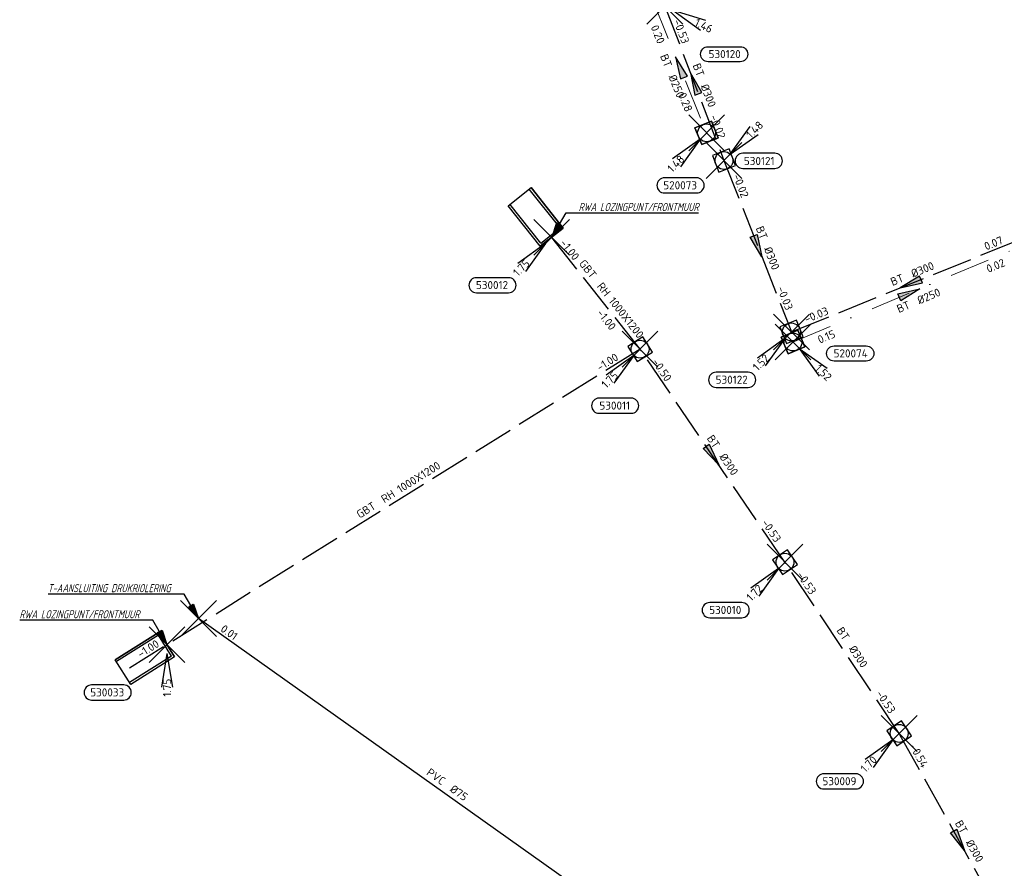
# Model space of a CAD drawing. Header units: metres. Extents: x 153343 to 157271, y 461673 to 467005.
# Tile 43 of 191: x 154216 to 154381, y 464303 to 464445. Entities that reach past the tile are written whole.
import ezdxf
from ezdxf.enums import TextEntityAlignment as Align
from ezdxf.lldxf.tags import DXFTag

# ---------------------------------------------------------------- set-up
doc = ezdxf.new("R2010")
doc.units = ezdxf.units.M
doc.header["$LTSCALE"] = 0.75
doc.header["$PDMODE"] = 3
doc.header["$PDSIZE"] = 3
doc.linetypes.add('RI-HWA_BETON', pattern=[11.4, 9, -2.4])
doc.linetypes.add('RI-VWA_BETON', pattern=[19, 9, -5, 0, -5])
doc.layers.get('0').update_dxf_attribs({"lineweight": 25})
doc.layers.get('defpoints').update_dxf_attribs({"lineweight": 25})
for name, color, linetype in [('B-OI-RI-AANPIJLING', 1, 'Continuous'), ('B-OI-RI-DRUKLEIDING_TRANSPORTLEIDING_PVC_75-G', 210, 'RI-PERS'), ('B-OI-RI-HWA_PUTNUMMER-S @ 0.75', 151, 'Continuous'), ('B-OI-RI-HWA_TRANSPORTLEIDING_BETON_300-G', 151, 'RI-HWA_BETON'), ('B-OI-RI-HWA_TRANSPORTLEIDING_GEWAPEND BETON_1000X1200-G', 151, 'RI-HWA_BETON'), ('B-OI-RI-VWA_PUTNUMMER-S @ 0.75', 33, 'Continuous')]:
    doc.layers.add(name, color=color, linetype=linetype)
for name, color, linetype, lineweight in [('B-OI-RI-HWA_RIOOLPUT_INSPECTIEPUT-S', 151, 'Continuous', 25), ('B-OI-RI-HWA_STROOMRICHTING-S @ 0.75', 151, 'Continuous', 25), ('B-OI-RI-HWA_UITSTROOMBAK-S @ 0.75', 151, 'Continuous', 25), ('B-OI-RI-VWA_RIOOLPUT_INSPECTIEPUT_BETON-S', 33, 'Continuous', 25), ('B-OI-RI-VWA_STROOMRICHTING-S @ 0.75', 33, 'Continuous', 25), ('B-OI-RI-VWA_TRANSPORTLEIDING_BETON_250-G', 33, 'RI-VWA_BETON', 18), ('N-OI-RI-BIJZONDERDERHEDEN-T18', 134, 'Continuous', 18)]:
    doc.layers.add(name, color=color, linetype=linetype, lineweight=lineweight)
for name, color, linetype, plot in [('inspectieput', 7, 'Continuous', False), ('rwa lozingpunt_frontmuur', 7, 'Continuous', False), ('t-aansluiting drukriolering', 7, 'Continuous', False)]:
    doc.layers.add(name, color=color, linetype=linetype, plot=plot)
doc.styles.add('NLCS-ISO', font='isocpeur.ttf')
doc.styles.add('NLCS-ISO-M750-T18_CURSIEF', font='NLCS-ISO.ttf', dxfattribs={"oblique": 15, "height": 1.35})
doc.styles.get("Standard").update_dxf_attribs({"font": 'txt.shx'})
tags = doc.linetypes.add('RI-PERS', pattern='A,7,-2,["P",Standard,S=1.8,R=0,X=-0.5,Y=-0.9],-2,7,-2,[102,NLCS.SHX,S=1,R=180,X=0,Y=0],-2', length=22).pattern_tags.tags
tags[6] = DXFTag(74, 10)

# ---------------------------------------------------------------- blocks, each defined once
blk = doc.blocks.new('*U1398')
at = {"ltscale": 0.1}
blk.add_hatch(color=256, dxfattribs=at).paths.add_polyline_path([(-2.5, 0), (2.5, -0.83), (2.5, 0.83)])
at = {"ltscale": 0.1, "flags": 128}
blk.add_lwpolyline([(-2.5, 0), (2.5, -0.83), (2.5, 0.83)], close=True, dxfattribs=at)
at = {"ltscale": 0.1, "style": 'NLCS-ISO'}
for tag, p in [('BOBL', (-19.37, 0)), ('MAT', (-1, 0.5))]:
    blk.add_attdef(tag, text='', height=1.8, dxfattribs=at).set_placement(p, align=Align.BOTTOM_RIGHT)
for tag, p in [('DIA', (1, 0.5)), ('BOBR', (18.42, 0))]:
    blk.add_attdef(tag, text='', height=1.8, dxfattribs=at).set_placement(p, align=Align.BOTTOM_LEFT)
at = {"layer": 'defpoints', "ltscale": 0.1, "style": 'NLCS-ISO', "flags": 1}
blk.add_attdef('JVA', text='', height=1.8, dxfattribs=at).set_placement((0, -1), align=Align.TOP_CENTER)
blk = doc.blocks.new('*U1399')
at = {"ltscale": 0.1}
blk.add_hatch(color=256, dxfattribs=at).paths.add_polyline_path([(2.5, 0), (-2.5, -0.83), (-2.5, 0.83)])
at = {"ltscale": 0.1, "flags": 128}
blk.add_lwpolyline([(2.5, 0), (-2.5, -0.83), (-2.5, 0.83)], close=True, dxfattribs=at)
at = {"ltscale": 0.1, "style": 'NLCS-ISO'}
for tag, p in [('BOBL', (-11.22, 0)), ('MAT', (-1, 0.5))]:
    blk.add_attdef(tag, text='', height=1.8, dxfattribs=at).set_placement(p, align=Align.BOTTOM_RIGHT)
for tag, p in [('DIA', (1, 0.5)), ('BOBR', (10.27, 0))]:
    blk.add_attdef(tag, text='', height=1.8, dxfattribs=at).set_placement(p, align=Align.BOTTOM_LEFT)
at = {"layer": 'defpoints', "ltscale": 0.1, "style": 'NLCS-ISO', "flags": 1}
blk.add_attdef('JVA', text='', height=1.8, dxfattribs=at).set_placement((0, -1), align=Align.TOP_CENTER)
blk = doc.blocks.new('*U1403')
at = {"ltscale": 0.1}
blk.add_hatch(color=256, dxfattribs=at).paths.add_polyline_path([(-2.5, 0), (2.5, -0.83), (2.5, 0.83)])
at = {"ltscale": 0.1, "flags": 128}
blk.add_lwpolyline([(-2.5, 0), (2.5, -0.83), (2.5, 0.83)], close=True, dxfattribs=at)
at = {"ltscale": 0.1, "style": 'NLCS-ISO'}
for tag, p in [('BOBL', (-9.1, 0)), ('MAT', (-1, 0.5))]:
    blk.add_attdef(tag, text='', height=1.8, dxfattribs=at).set_placement(p, align=Align.BOTTOM_RIGHT)
for tag, p in [('DIA', (1, 0.5)), ('BOBR', (8.15, 0))]:
    blk.add_attdef(tag, text='', height=1.8, dxfattribs=at).set_placement(p, align=Align.BOTTOM_LEFT)
at = {"layer": 'defpoints', "ltscale": 0.1, "style": 'NLCS-ISO', "flags": 1}
blk.add_attdef('JVA', text='', height=1.8, dxfattribs=at).set_placement((0, -1), align=Align.TOP_CENTER)
blk = doc.blocks.new('*U1359')
at = {"ltscale": 0.1, "style": 'NLCS-ISO'}
for tag, p in [('BOBL', (-58.32, 0)), ('MAT', (-1, 0.5))]:
    blk.add_attdef(tag, text='', height=1.8, dxfattribs=at).set_placement(p, align=Align.BOTTOM_RIGHT)
for tag, p in [('DIA', (1, 0.5)), ('BOBR', (57.37, -0.03))]:
    blk.add_attdef(tag, text='', height=1.8, dxfattribs=at).set_placement(p, align=Align.BOTTOM_LEFT)
at = {"layer": 'defpoints', "ltscale": 0.1, "style": 'NLCS-ISO', "flags": 1}
blk.add_attdef('JVA', text='', height=1.8, dxfattribs=at).set_placement((0, -1), align=Align.TOP_CENTER)
blk = doc.blocks.new('*U1360')
at = {"ltscale": 0.1, "style": 'NLCS-ISO'}
for tag, p in [('BOBL', (-6.57, 0)), ('MAT', (-1, 0.5))]:
    blk.add_attdef(tag, text='', height=1.8, dxfattribs=at).set_placement(p, align=Align.BOTTOM_RIGHT)
for tag, p in [('DIA', (1, 0.5)), ('BOBR', (5.63, -3.24))]:
    blk.add_attdef(tag, text='', height=1.8, dxfattribs=at).set_placement(p, align=Align.BOTTOM_LEFT)
at = {"layer": 'defpoints', "ltscale": 0.1, "style": 'NLCS-ISO', "flags": 1}
blk.add_attdef('JVA', text='', height=1.8, dxfattribs=at).set_placement((0, -1), align=Align.TOP_CENTER)
blk = doc.blocks.new('*U1354')
at = {"ltscale": 0.1}
blk.add_hatch(color=256, dxfattribs=at).paths.add_polyline_path([(2.5, 0), (-2.5, -0.83), (-2.5, 0.83)])
at = {"ltscale": 0.1, "flags": 128}
blk.add_lwpolyline([(2.5, 0), (-2.5, -0.83), (-2.5, 0.83)], close=True, dxfattribs=at)
at = {"ltscale": 0.1, "style": 'NLCS-ISO'}
for tag, p in [('BOBL', (-19.41, 0)), ('MAT', (-1, 0.5))]:
    blk.add_attdef(tag, text='', height=1.8, dxfattribs=at).set_placement(p, align=Align.BOTTOM_RIGHT)
for tag, p in [('DIA', (1, 0.5)), ('BOBR', (18.46, 0))]:
    blk.add_attdef(tag, text='', height=1.8, dxfattribs=at).set_placement(p, align=Align.BOTTOM_LEFT)
at = {"layer": 'defpoints', "ltscale": 0.1, "style": 'NLCS-ISO', "flags": 1}
blk.add_attdef('JVA', text='', height=1.8, dxfattribs=at).set_placement((0, -1), align=Align.TOP_CENTER)
blk = doc.blocks.new('*U1355')
at = {"ltscale": 0.1, "style": 'NLCS-ISO'}
for tag, p in [('BOBL', (-13.64, 0)), ('MAT', (-1, 0.5))]:
    blk.add_attdef(tag, text='', height=1.8, dxfattribs=at).set_placement(p, align=Align.BOTTOM_RIGHT)
for tag, p in [('DIA', (1, 0.5)), ('BOBR', (12.69, 0))]:
    blk.add_attdef(tag, text='', height=1.8, dxfattribs=at).set_placement(p, align=Align.BOTTOM_LEFT)
at = {"layer": 'defpoints', "ltscale": 0.1, "style": 'NLCS-ISO', "flags": 1}
blk.add_attdef('JVA', text='', height=1.8, dxfattribs=at).set_placement((0, -1), align=Align.TOP_CENTER)
blk = doc.blocks.new('*U1353')
at = {"ltscale": 0.1}
blk.add_hatch(color=256, dxfattribs=at).paths.add_polyline_path([(2.5, 0), (-2.5, -0.83), (-2.5, 0.83)])
at = {"ltscale": 0.1, "flags": 128}
blk.add_lwpolyline([(2.5, 0), (-2.5, -0.83), (-2.5, 0.83)], close=True, dxfattribs=at)
at = {"ltscale": 0.1, "style": 'NLCS-ISO'}
for tag, p in [('BOBL', (-18.13, 0)), ('MAT', (-1, 0.5))]:
    blk.add_attdef(tag, text='', height=1.8, dxfattribs=at).set_placement(p, align=Align.BOTTOM_RIGHT)
for tag, p in [('DIA', (1, 0.5)), ('BOBR', (17.18, 0))]:
    blk.add_attdef(tag, text='', height=1.8, dxfattribs=at).set_placement(p, align=Align.BOTTOM_LEFT)
at = {"layer": 'defpoints', "ltscale": 0.1, "style": 'NLCS-ISO', "flags": 1}
blk.add_attdef('JVA', text='', height=1.8, dxfattribs=at).set_placement((0, -1), align=Align.TOP_CENTER)
blk = doc.blocks.new('*U1350')
at = {"ltscale": 0.1, "style": 'NLCS-ISO'}
for tag, p in [('BOBL', (-57.53, 0)), ('MAT', (-1, 0.5))]:
    blk.add_attdef(tag, text='', height=1.8, dxfattribs=at).set_placement(p, align=Align.BOTTOM_RIGHT)
for tag, p in [('DIA', (1, 0.5)), ('BOBR', (56.58, -0.03))]:
    blk.add_attdef(tag, text='', height=1.8, dxfattribs=at).set_placement(p, align=Align.BOTTOM_LEFT)
at = {"layer": 'defpoints', "ltscale": 0.1, "style": 'NLCS-ISO', "flags": 1}
blk.add_attdef('JVA', text='', height=1.8, dxfattribs=at).set_placement((0, -1), align=Align.TOP_CENTER)
blk = doc.blocks.new('*U1232')
at = {"ltscale": 0.1}
blk.add_hatch(color=256, dxfattribs=at).paths.add_polyline_path([(2.5, 0), (-2.5, -0.83), (-2.5, 0.83)])
at = {"ltscale": 0.1, "flags": 128}
blk.add_lwpolyline([(2.5, 0), (-2.5, -0.83), (-2.5, 0.83)], close=True, dxfattribs=at)
at = {"ltscale": 0.1, "style": 'NLCS-ISO'}
for tag, p in [('BOBL', (-18.9, -3.24)), ('MAT', (-1, -3.74))]:
    blk.add_attdef(tag, text='', height=1.8, dxfattribs=at).set_placement(p, align=Align.BOTTOM_RIGHT)
for tag, p in [('DIA', (1, -3.74)), ('BOBR', (17.95, -3.24))]:
    blk.add_attdef(tag, text='', height=1.8, dxfattribs=at).set_placement(p, align=Align.BOTTOM_LEFT)
at = {"layer": 'defpoints', "ltscale": 0.1, "style": 'NLCS-ISO', "flags": 1}
blk.add_attdef('JVA', text='', height=1.8, dxfattribs=at).set_placement((0, -1), align=Align.TOP_CENTER)
blk = doc.blocks.new('*U1238')
at = {"ltscale": 0.1}
blk.add_hatch(color=256, dxfattribs=at).paths.add_polyline_path([(-2.5, 0), (2.5, -0.83), (2.5, 0.83)])
at = {"ltscale": 0.1, "flags": 128}
blk.add_lwpolyline([(-2.5, 0), (2.5, -0.83), (2.5, 0.83)], close=True, dxfattribs=at)
at = {"ltscale": 0.1, "style": 'NLCS-ISO'}
for tag, p in [('BOBL', (-6.51, -3.24)), ('MAT', (-1, -3.74))]:
    blk.add_attdef(tag, text='', height=1.8, dxfattribs=at).set_placement(p, align=Align.BOTTOM_RIGHT)
for tag, p in [('DIA', (1, -3.74)), ('BOBR', (5.56, -3.24))]:
    blk.add_attdef(tag, text='', height=1.8, dxfattribs=at).set_placement(p, align=Align.BOTTOM_LEFT)
at = {"layer": 'defpoints', "ltscale": 0.1, "style": 'NLCS-ISO', "flags": 1}
blk.add_attdef('JVA', text='', height=1.8, dxfattribs=at).set_placement((0, -1), align=Align.TOP_CENTER)
blk = doc.blocks.new('B-SRI-PUT_HWA-SO')
at = {"lineweight": -3, "flags": 128}
blk.add_lwpolyline([(-2, -2), (2, -2), (2, 2), (-2, 2)], close=True, dxfattribs=at)
at = {"lineweight": -3}
blk.add_circle((0, 0), 2, dxfattribs=at)
blk = doc.blocks.new('*U241')
for q in [(-7.6, -5.83), (-5.83, -7.6)]:
    blk.add_line((-1.41, -1.41), q)
blk.add_lwpolyline([(-16.81, -12.39), (-9.65, -12.39, 1), (-9.65, -9.01), (-16.81, -9.01, 1)], format="xyb", close=True)
at = {"ltscale": 0.1, "style": 'NLCS-ISO'}
blk.add_attdef('PUTHGT', text='', height=1.8, rotation=45, dxfattribs=at).set_placement((-8.44, -8.48), align=Align.MIDDLE_LEFT)
blk.add_attdef('PUTNR', text='', height=1.8, dxfattribs=at).set_placement((-13.33, -8.87), align=Align.MIDDLE_CENTER)
blk = doc.blocks.new('*U725')
for q in [(5.83, 7.6), (7.6, 5.83)]:
    blk.add_line((1.41, 1.41), q)
blk.add_lwpolyline([(11.34, 1.62), (4.18, 1.62, 1), (4.18, -1.76), (11.34, -1.76, 1)], format="xyb", close=True)
at = {"ltscale": 0.1, "style": 'NLCS-ISO'}
blk.add_attdef('PUTHGT', text='', height=1.8, rotation=45, dxfattribs=at).set_placement((5.39, 5.43), align=Align.MIDDLE_LEFT)
blk.add_attdef('PUTNR', text='', height=1.8, dxfattribs=at).set_placement((7.86, -0.1), align=Align.MIDDLE_CENTER)
blk = doc.blocks.new('*U754')
for q in [(7.96, -5.33), (9.07, -3.09)]:
    blk.add_line((1.79, -0.89), q)
blk.add_lwpolyline([(16.81, -12.39), (9.65, -12.39, -1), (9.65, -9.01), (16.81, -9.01, -1)], format="xyb", close=True)
at = {"ltscale": 0.1, "style": 'NLCS-ISO'}
blk.add_attdef('PUTHGT', text='', height=1.8, rotation=333.6721, dxfattribs=at).set_placement((6.84, -3.42), align=Align.MIDDLE_LEFT)
blk.add_attdef('PUTNR', text='', height=1.8, dxfattribs=at).set_placement((13.33, -8.87), align=Align.MIDDLE_CENTER)
blk = doc.blocks.new('SRI-UITSTROOMBAK-SO')
at = {"color": 7}
for p, q in [((-3.25, 11.56), (3.25, 11.56)), ((-3.25, 0), (-3.25, 11.56)), ((-2.75, 0.5), (-2.75, 11.56)), ((2.75, 0.5), (2.75, 11.56)), ((3.25, 0), (3.25, 11.56)), ((-3.25, 0), (3.25, 0)), ((-2.75, 0.5), (2.75, 0.5))]:
    blk.add_line(p, q, dxfattribs=at)
at = {"flags": 128}
blk.add_lwpolyline([(-3.25, 11.56), (3.25, 11.56), (3.25, 0), (-3.25, 0)], close=True, dxfattribs=at)
blk = doc.blocks.new('*U741')
for q in [(-1.25, -9.5), (1.25, -9.5)]:
    blk.add_line((0, -2), q)
blk.add_lwpolyline([(-16.81, -12.39), (-9.65, -12.39, 1), (-9.65, -9.01), (-16.81, -9.01, 1)], format="xyb", close=True)
at = {"ltscale": 0.1, "style": 'NLCS-ISO'}
blk.add_attdef('PUTHGT', text='', height=1.8, rotation=90, dxfattribs=at).set_placement((0.03, -11.97), align=Align.MIDDLE_LEFT)
blk.add_attdef('PUTNR', text='', height=1.8, dxfattribs=at).set_placement((-13.33, -8.87), align=Align.MIDDLE_CENTER)
blk = doc.blocks.new('*U742')
for q in [(-7.6, -5.83), (-5.83, -7.6)]:
    blk.add_line((-1.41, -1.41), q)
blk.add_lwpolyline([(-9.13, -14.31), (-1.98, -14.31, 1), (-1.98, -10.93), (-9.13, -10.93, 1)], format="xyb", close=True)
at = {"ltscale": 0.1, "style": 'NLCS-ISO'}
blk.add_attdef('PUTHGT', text='', height=1.8, rotation=45, dxfattribs=at).set_placement((-8.44, -8.48), align=Align.MIDDLE_LEFT)
blk.add_attdef('PUTNR', text='', height=1.8, dxfattribs=at).set_placement((-5.66, -10.79), align=Align.MIDDLE_CENTER)
blk = doc.blocks.new('*U683')
for q in [(5.83, -7.6), (7.6, -5.83)]:
    blk.add_line((1.41, -1.41), q)
blk.add_lwpolyline([(16.36, -4.25), (9.2, -4.25, -1), (9.2, -0.87), (16.36, -0.87, -1)], format="xyb", close=True)
at = {"ltscale": 0.1, "style": 'NLCS-ISO'}
blk.add_attdef('PUTNR', text='', height=1.8, dxfattribs=at).set_placement((12.88, -0.73), align=Align.MIDDLE_CENTER)
blk.add_attdef('PUTHGT', text='', height=1.8, rotation=315, dxfattribs=at).set_placement((5.39, -5.43), align=Align.MIDDLE_LEFT)
blk = doc.blocks.new('*U667')
for q in [(-7.6, -5.83), (-5.83, -7.6)]:
    blk.add_line((-1.41, -1.41), q)
blk.add_lwpolyline([(-9.39, -13.43), (-2.23, -13.43, 1), (-2.23, -10.04), (-9.39, -10.04, 1)], format="xyb", close=True)
at = {"ltscale": 0.1, "style": 'NLCS-ISO'}
blk.add_attdef('PUTHGT', text='', height=1.8, rotation=45, dxfattribs=at).set_placement((-8.44, -8.48), align=Align.MIDDLE_LEFT)
blk.add_attdef('PUTNR', text='', height=1.8, dxfattribs=at).set_placement((-5.91, -9.9), align=Align.MIDDLE_CENTER)
blk = doc.blocks.new('B-SRI-PUT_VWA-SO')
at = {"flags": 128}
blk.add_lwpolyline([(-2, 2), (2, 2), (2, -2), (-2, -2)], close=True, dxfattribs=at)
at = {"lineweight": -3, "flags": 128}
blk.add_lwpolyline([(2, -2), (2, 2), (-2, 2), (-2, -2)], close=True, dxfattribs=at)
at = {"lineweight": -3}
blk.add_circle((0, 0), 2, dxfattribs=at)

msp = doc.modelspace()

# ---------------------------------------------------------------- linework, layer by layer
at = {"layer": 'B-OI-RI-AANPIJLING', "transparency": 33554610, "flags": 128}
for points in [[(154305.56, 464408.19), (154307.26, 464410.09), (154306.38, 464410.6), (154305.56, 464408.19), (154306.53, 464410.52), (154306.68, 464410.43), (154305.56, 464408.19), (154306.97, 464410.26), (154307.12, 464410.17), (154305.56, 464408.19), (154307.95, 464412.27), (154330.11, 464412.27)], [(154246.42, 464344.38), (154244.72, 464346.28), (154245.6, 464346.79), (154246.42, 464344.38), (154245.45, 464346.71), (154245.3, 464346.62), (154246.42, 464344.38), (154245.01, 464346.45), (154244.86, 464346.36), (154246.42, 464344.38), (154244.03, 464348.46), (154221.25, 464348.46)], [(154241.14, 464340.01), (154239.44, 464341.91), (154240.32, 464342.42), (154241.14, 464340.01), (154240.17, 464342.34), (154240.02, 464342.25), (154241.14, 464340.01), (154239.73, 464342.08), (154239.58, 464341.99), (154241.14, 464340.01), (154238.75, 464344.09), (154216.49, 464344.09)]]:
    msp.add_lwpolyline(points, dxfattribs=at)
at = {"layer": 'B-OI-RI-DRUKLEIDING_TRANSPORTLEIDING_PVC_75-G', "transparency": 33554610}
msp.add_line((154328.2, 464286.31), (154246.42, 464344.38), dxfattribs=at)
at = {"layer": 'B-OI-RI-HWA_TRANSPORTLEIDING_BETON_300-G', "transparency": 33554610}
for p, q in [((154324.51, 464446.86), (154334.4, 464421.04)), ((154334.4, 464421.04), (154345.69, 464392.35)), ((154345.69, 464392.35), (154385.61, 464408.5)), ((154344.61, 464353.81), (154320.35, 464389.46)), ((154363.73, 464325.14), (154344.61, 464353.81)), ((154383.81, 464289.17), (154363.73, 464325.14))]:
    msp.add_line(p, q, dxfattribs=at)
at = {"layer": 'B-OI-RI-HWA_TRANSPORTLEIDING_GEWAPEND BETON_1000X1200-G', "transparency": 33554610}
for q in [(154305.56, 464408.19), (154234.27, 464335.71)]:
    msp.add_line((154320.35, 464389.46), q, dxfattribs=at)
at = {"layer": 'B-OI-RI-VWA_TRANSPORTLEIDING_BETON_250-G', "transparency": 33554610}
for p, q in [((154322.53, 464447.7), (154331.49, 464425.68)), ((154345.95, 464390.66), (154385, 464407.06))]:
    msp.add_line(p, q, dxfattribs=at)
at = {"layer": 'inspectieput', "color": 0, "transparency": 33554610}
for p in [(154324.51, 464446.86), (154331.49, 464425.68), (154334.4, 464421.04), (154345.69, 464392.35), (154345.95, 464390.66), (154320.35, 464389.46), (154344.61, 464353.81), (154363.73, 464325.14)]:
    msp.add_point(p, dxfattribs=at)
at = {"layer": 'rwa lozingpunt_frontmuur', "color": 0, "transparency": 33554610}
for p in [(154305.56, 464408.19), (154241.14, 464340.01)]:
    msp.add_point(p, dxfattribs=at)
at = {"layer": 't-aansluiting drukriolering', "color": 0, "transparency": 33554610}
msp.add_point((154246.42, 464344.38), dxfattribs=at)

# ---------------------------------------------------------------- block references
at = {"layer": 'B-OI-RI-HWA_PUTNUMMER-S @ 0.75', "color": 0, "transparency": 33554610}
ref = msp.add_blockref('*U754', (154324.51, 464446.86), dxfattribs=dict(at, xscale=0.75, yscale=0.75, zscale=0.75))
ref.add_attrib('PUTNR', '530120', dxfattribs={"layer": '0', "ltscale": 0.1, "height": 1.35, "style": 'NLCS-ISO'}).set_placement((154334.51, 464438.86), align=Align.MIDDLE_CENTER)
ref.add_attrib('PUTHGT', '1.46', dxfattribs={"layer": '0', "ltscale": 0.1, "height": 1.35, "rotation": 333.6721, "style": 'NLCS-ISO'}).set_placement((154329.64, 464444.3), align=Align.MIDDLE_LEFT)
at = {"layer": 'B-OI-RI-HWA_PUTNUMMER-S @ 0.75', "color": 0, "transparency": 33554610, "xscale": 0.75, "yscale": 0.75, "zscale": 0.75}
msp.add_blockref('*U725', (154334.4, 464421.04), dxfattribs=at).add_auto_attribs({'PUTNR': '530121', 'PUTHGT': '1.48'})
at = {"layer": 'B-OI-RI-HWA_PUTNUMMER-S @ 0.75', "color": 0, "transparency": 33554610}
ref = msp.add_blockref('*U241', (154305.56, 464408.19), dxfattribs=dict(at, xscale=0.75, yscale=0.75, zscale=0.75))
ref.add_attrib('PUTNR', '530012', dxfattribs={"layer": '0', "ltscale": 0.1, "height": 1.35, "style": 'NLCS-ISO'}).set_placement((154295.56, 464400.19), align=Align.MIDDLE_CENTER)
ref.add_attrib('PUTHGT', '1.75', dxfattribs={"layer": '0', "ltscale": 0.1, "height": 1.35, "rotation": 45, "style": 'NLCS-ISO'}).set_placement((154299.42, 464402.02), align=Align.MIDDLE_LEFT)
ref = msp.add_blockref('*U241', (154345.69, 464392.35), dxfattribs=dict(at, xscale=0.75, yscale=0.75, zscale=0.75))
ref.add_attrib('PUTNR', '530122', dxfattribs={"layer": '0', "ltscale": 0.1, "height": 1.35, "style": 'NLCS-ISO'}).set_placement((154335.69, 464384.35), align=Align.MIDDLE_CENTER)
ref.add_attrib('PUTHGT', '1.52', dxfattribs={"layer": '0', "ltscale": 0.1, "height": 1.35, "rotation": 45, "style": 'NLCS-ISO'}).set_placement((154339.55, 464386.18), align=Align.MIDDLE_LEFT)
ref = msp.add_blockref('*U742', (154320.35, 464389.46), dxfattribs=dict(at, xscale=0.75, yscale=0.75, zscale=0.75))
ref.add_attrib('PUTNR', '530011', dxfattribs={"layer": '0', "ltscale": 0.1, "height": 1.35, "style": 'NLCS-ISO'}).set_placement((154316.11, 464380.02), align=Align.MIDDLE_CENTER)
ref.add_attrib('PUTHGT', '1.75', dxfattribs={"layer": '0', "ltscale": 0.1, "height": 1.35, "rotation": 45, "style": 'NLCS-ISO'}).set_placement((154314.21, 464383.29), align=Align.MIDDLE_LEFT)
ref = msp.add_blockref('*U241', (154344.61, 464353.81), dxfattribs=dict(at, xscale=0.75, yscale=0.75, zscale=0.75))
ref.add_attrib('PUTNR', '530010', dxfattribs={"layer": '0', "ltscale": 0.1, "height": 1.35, "style": 'NLCS-ISO'}).set_placement((154334.61, 464345.81), align=Align.MIDDLE_CENTER)
ref.add_attrib('PUTHGT', '1.72', dxfattribs={"layer": '0', "ltscale": 0.1, "height": 1.35, "rotation": 45, "style": 'NLCS-ISO'}).set_placement((154338.47, 464347.64), align=Align.MIDDLE_LEFT)
ref = msp.add_blockref('*U741', (154241.14, 464340.01), dxfattribs=dict(at, xscale=0.75, yscale=0.75, zscale=0.75))
ref.add_attrib('PUTNR', '530033', dxfattribs={"layer": '0', "ltscale": 0.1, "height": 1.35, "style": 'NLCS-ISO'}).set_placement((154231.14, 464332.01), align=Align.MIDDLE_CENTER)
ref.add_attrib('PUTHGT', '1.75', dxfattribs={"layer": '0', "ltscale": 0.1, "height": 1.35, "rotation": 90, "style": 'NLCS-ISO'}).set_placement((154241.16, 464331.3), align=Align.MIDDLE_LEFT)
ref = msp.add_blockref('*U241', (154363.73, 464325.14), dxfattribs=dict(at, xscale=0.75, yscale=0.75, zscale=0.75))
ref.add_attrib('PUTNR', '530009', dxfattribs={"layer": '0', "ltscale": 0.1, "height": 1.35, "style": 'NLCS-ISO'}).set_placement((154353.73, 464317.14), align=Align.MIDDLE_CENTER)
ref.add_attrib('PUTHGT', '1.70', dxfattribs={"layer": '0', "ltscale": 0.1, "height": 1.35, "rotation": 45, "style": 'NLCS-ISO'}).set_placement((154357.59, 464318.97), align=Align.MIDDLE_LEFT)
at = {"layer": 'B-OI-RI-HWA_RIOOLPUT_INSPECTIEPUT-S', "transparency": 33554610, "xscale": 0.75, "yscale": 0.75, "zscale": 0.75}
for p, rotation in [((154334.4, 464421.04), 291.4804764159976), ((154345.69, 464392.35), 22.02624299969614), ((154320.35, 464389.46), 211.9814448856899), ((154344.61, 464353.81), 124.2354794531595), ((154363.73, 464325.14), 123.6992901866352)]:
    msp.add_blockref('B-SRI-PUT_HWA-SO', p, dxfattribs=dict(at, rotation=rotation))
at = {"layer": 'B-OI-RI-HWA_STROOMRICHTING-S @ 0.75', "color": 0, "transparency": 33554610, "xscale": 0.75, "yscale": 0.75, "zscale": 0.75}
for name, p, rotation, values in [('*U1403', (154329.45, 464433.95), 290.9586588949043, {'MAT': 'BT', 'DIA': '%%c300', 'BOBL': '-0.53', 'BOBR': '-0.02'}), ('*U1399', (154340.05, 464406.69), 291.4804764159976, {'MAT': 'BT', 'DIA': '%%c300', 'BOBL': '-0.02', 'BOBR': '-0.03'}), ('*U1398', (154365.65, 464400.42), 22.02624299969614, {'MAT': 'BT', 'DIA': '%%c300', 'BOBL': '-0.03', 'BOBR': '0.07'}), ('*U1360', (154311.97, 464400.07), 308.2961137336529, {'MAT': 'GBT', 'DIA': 'RH 1000X1200', 'BOBL': '-1.00', 'BOBR': '-1.00'}), ('*U1359', (154277.31, 464362.59), 31.98144488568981, {'MAT': 'GBT', 'DIA': 'RH 1000X1200', 'BOBL': '-1.00', 'BOBR': '-1.00'}), ('*U1354', (154332.48, 464371.64), 304.2354794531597, {'MAT': 'BT', 'DIA': '%%c300', 'BOBL': '-0.50', 'BOBR': '-0.53'}), ('*U1355', (154354.17, 464339.48), 303.6992901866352, {'MAT': 'BT', 'DIA': '%%c300', 'BOBL': '-0.53', 'BOBR': '-0.53'}), ('*U1353', (154373.77, 464307.16), 299.1721323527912, {'MAT': 'BT', 'DIA': '%%c300', 'BOBL': '-0.54', 'BOBR': '-0.55'})]:
    msp.add_blockref(name, p, dxfattribs=dict(at, rotation=rotation)).add_auto_attribs(values)
at = {"layer": 'B-OI-RI-HWA_UITSTROOMBAK-S @ 0.75', "color": 0, "transparency": 33554610, "xscale": 0.75, "yscale": 0.75, "zscale": 0.75}
for p, rotation in [((154305.56, 464408.19), 38.29611373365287), ((154241.14, 464340.01), 121.9814448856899)]:
    msp.add_blockref('SRI-UITSTROOMBAK-SO', p, dxfattribs=dict(at, rotation=rotation))
at = {"layer": 'B-OI-RI-VWA_PUTNUMMER-S @ 0.75', "color": 0, "transparency": 33554610}
ref = msp.add_blockref('*U667', (154331.49, 464425.68), dxfattribs=dict(at, xscale=0.75, yscale=0.75, zscale=0.75))
ref.add_attrib('PUTNR', '520073', dxfattribs={"layer": '0', "ltscale": 0.1, "height": 1.35, "style": 'NLCS-ISO'}).set_placement((154327.06, 464416.9), align=Align.MIDDLE_CENTER)
ref.add_attrib('PUTHGT', '1.48', dxfattribs={"layer": '0', "ltscale": 0.1, "height": 1.35, "rotation": 45, "style": 'NLCS-ISO'}).set_placement((154325.25, 464419.41), align=Align.MIDDLE_LEFT)
ref = msp.add_blockref('*U683', (154345.95, 464390.66), dxfattribs=dict(at, xscale=0.75, yscale=0.75, zscale=0.75))
ref.add_attrib('PUTNR', '520074', dxfattribs={"layer": '0', "ltscale": 0.1, "height": 1.35, "style": 'NLCS-ISO'}).set_placement((154355.61, 464388.76), align=Align.MIDDLE_CENTER)
ref.add_attrib('PUTHGT', '1.52', dxfattribs={"layer": '0', "ltscale": 0.1, "height": 1.35, "rotation": 315, "style": 'NLCS-ISO'}).set_placement((154349.99, 464386.59), align=Align.MIDDLE_LEFT)
at = {"layer": 'B-OI-RI-VWA_RIOOLPUT_INSPECTIEPUT_BETON-S', "transparency": 33554610, "xscale": 0.75, "yscale": 0.75, "zscale": 0.75}
for p, rotation in [((154331.49, 464425.68), 112.1415460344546), ((154345.95, 464390.66), 22.78115848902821)]:
    msp.add_blockref('B-SRI-PUT_VWA-SO', p, dxfattribs=dict(at, rotation=rotation))
at = {"layer": 'B-OI-RI-VWA_STROOMRICHTING-S @ 0.75', "color": 0, "transparency": 33554610, "xscale": 0.75, "yscale": 0.75, "zscale": 0.75}
for name, p, rotation, values in [('*U1238', (154327.01, 464436.69), 292.1415460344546, {'MAT': 'BT', 'DIA': '%%c250', 'BOBL': '0.20', 'BOBR': '0.28'}), ('*U1232', (154365.48, 464398.86), 22.78115848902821, {'MAT': 'BT', 'DIA': '%%c250', 'BOBL': '0.15', 'BOBR': '0.02'}), ('*U1350', (154287.31, 464315.34), 324.622360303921, {'MAT': 'PVC', 'DIA': '%%c75', 'BOBL': '0.01', 'BOBR': '0.01'})]:
    msp.add_blockref(name, p, dxfattribs=dict(at, rotation=rotation)).add_auto_attribs(values)

# ---------------------------------------------------------------- texts
at = {"layer": 'N-OI-RI-BIJZONDERDERHEDEN-T18', "transparency": 33554610, "style": 'NLCS-ISO-M750-T18_CURSIEF', "oblique": 15, "width": 0.8}
for s, p in [('RWA LOZINGPUNT/FRONTMUUR', (154310.06, 464412.59)), ('T-AANSLUITING DRUKRIOLERING', (154221.19, 464348.78)), ('RWA LOZINGPUNT/FRONTMUUR', (154216.45, 464344.41))]:
    msp.add_text(s, height=1.35, dxfattribs=at).set_placement(p)

doc.saveas('drawing.dxf')
